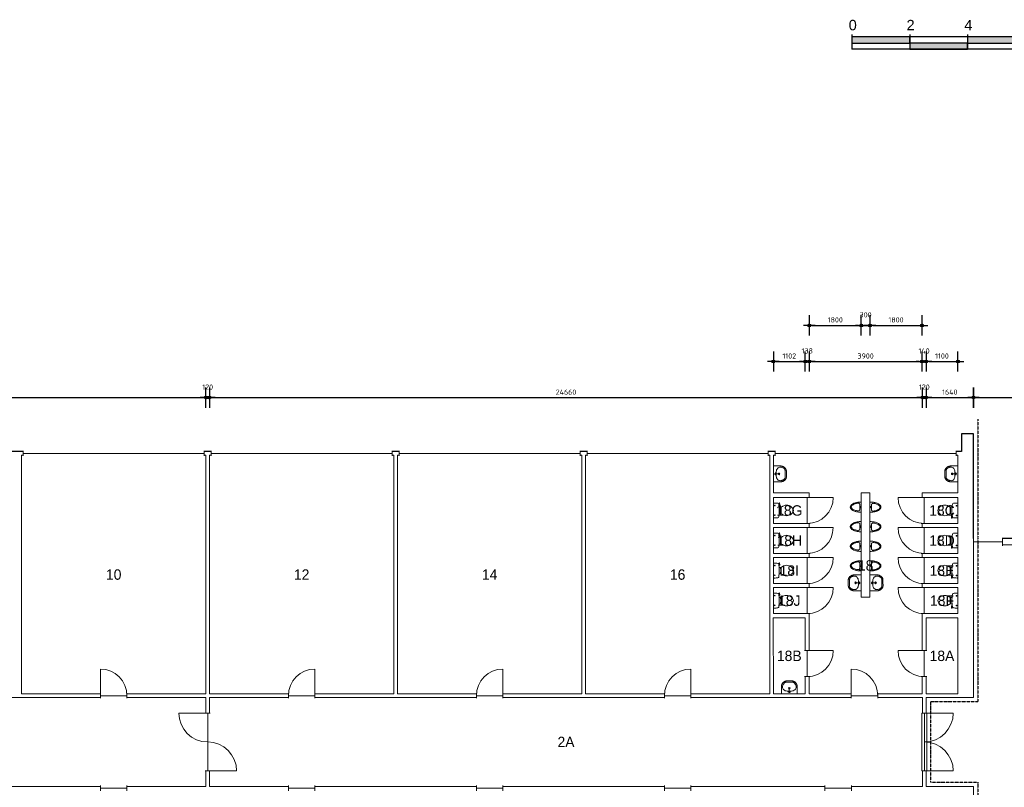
# Model space of a CAD drawing. Header units: millimetres. Extents: x 362177 to 5000048, y 157834 to 733119.
# Tile 25 of 152: x 524288 to 558333, y 300294 to 326856. Entities that reach past the tile are written whole.
import ezdxf
from ezdxf.enums import TextEntityAlignment as Align

# ---------------------------------------------------------------- set-up
doc = ezdxf.new("R2010")
doc.units = ezdxf.units.MM
doc.set_wipeout_variables(frame=1)
doc.linetypes.add('ACAD_ISO03W100', pattern=[30, 12, -18])
doc.layers.get('DEFPOINTS').update_dxf_attribs({"color": 255})
doc.layers.add('A--M$1A-_F123-', color=1, linetype='Continuous')
doc.layers.add('X-L0_C_WBDBO', color=7, linetype='Continuous')
for name, color, linetype, lineweight in [('X-L21_C_buitenwanden', 7, 'Continuous', 30), ('X-L22_C_binnenwand', 7, 'Continuous', 13), ('X-L28_C_eiland ruimte', 7, 'Continuous', 13), ('X-L31_C_buitenwandopening', 1, 'Continuous', 5), ('X-L32_C_binnenwandopeningen', 3, 'Continuous', 5), ('X-L74_C_sanitair', 5, 'Continuous', 5), ('X-T22_C_ruimtelabel', 7, 'Continuous', 5)]:
    doc.layers.add(name, color=color, linetype=linetype, lineweight=lineweight)
doc.styles.add('ALFA-0_18', font='iso3098.shx', dxfattribs={"height": 180})
doc.styles.add('DVD_ALG ARIAL 3mm', font='arial.ttf')
doc.dimstyles.new('ALFA-0_18', dxfattribs={"dimscale": 100, "dimtxt": 0.18, "dimasz": 1, "dimexe": 1.25, "dimexo": 0.625, "dimgap": 1, "dimtad": 1, "dimdec": 0, "dimzin": 0, "dimdsep": 46, "dimtxsty": 'ALFA-0_18', "dimblk": 'diminfradot', "dimblk1": 'diminfradot', "dimblk2": 'diminfradot', "dimsah": 1, "dimcen": 2.5, "dimse1": 1, "dimse2": 1, "dimclrd": 141, "dimclrt": 1, "dimadec": 0, "dimazin": 0, "dimtfac": 1, "dimtmove": 2, "dimatfit": 3, "dimldrblk": 'diminfrapyl', "dimfxl": 1, "dimtolj": 1, "dimtzin": 0, "dimarcsym": 0})

# ---------------------------------------------------------------- blocks, each defined once
blk = doc.blocks.new('diminfradot')
at = {"color": 0}
for p, q in [((0, -3.5), (0, 3.5)), ((-2, 0), (2, 0))]:
    blk.add_line(p, q, dxfattribs=at)
for radius in [0.5, 0.25]:
    blk.add_circle((0, 0), radius, dxfattribs=at)
blk = doc.blocks.new('*D157')
at = {"layer": 'A--M$1A-_F123-', "color": 141, "lineweight": -2, "transparency": 16777216}
blk.add_line((506168, 313779), (530628, 313779), dxfattribs=at)
at = {"layer": 'DEFPOINTS', "color": 0, "transparency": 16777216}
for p in [(530728, 313779), (506068, 300324), (530728, 300324)]:
    blk.add_point(p, dxfattribs=at)
at = {"layer": 'A--M$1A-_F123-', "color": 141, "lineweight": -2, "transparency": 16777216, "xscale": 100, "yscale": 100, "zscale": 100, "rotation": 180}
blk.add_blockref('diminfradot', (506068, 313779), dxfattribs=at)
at = {"layer": 'A--M$1A-_F123-', "color": 141, "lineweight": -2, "transparency": 16777216, "xscale": 100, "yscale": 100, "zscale": 100}
blk.add_blockref('diminfradot', (530728, 313779), dxfattribs=at)
at = {"layer": 'A--M$1A-_F123-', "color": 1, "transparency": 16777216, "insert": (518398, 313969), "char_height": 180, "attachment_point": 5, "style": 'ALFA-0_18'}
blk.add_mtext('\\A1;24660', dxfattribs=at)
blk = doc.blocks.new('diminfrapyl')
at = {"color": 0}
blk.add_solid([(0, 0), (-4, 0.7), (-4, -0.7)], dxfattribs=at)
blk = doc.blocks.new('*D158')
at = {"layer": 'A--M$1A-_F123-', "color": 141, "lineweight": -2, "transparency": 16777216}
for p, q in [((530628, 313779), (530528, 313779)), ((530728, 313779), (530848, 313779)), ((530948, 313779), (531048, 313779))]:
    blk.add_line(p, q, dxfattribs=at)
at = {"layer": 'DEFPOINTS', "color": 0, "transparency": 16777216}
for p in [(530848, 313779), (530728, 300324), (530848, 300324)]:
    blk.add_point(p, dxfattribs=at)
at = {"layer": 'A--M$1A-_F123-', "color": 141, "lineweight": -2, "transparency": 16777216, "xscale": 100, "yscale": 100, "zscale": 100}
blk.add_blockref('diminfradot', (530728, 313779), dxfattribs=at)
at = {"layer": 'A--M$1A-_F123-', "color": 141, "lineweight": -2, "transparency": 16777216, "xscale": 100, "yscale": 100, "zscale": 100, "rotation": 180}
blk.add_blockref('diminfradot', (530848, 313779), dxfattribs=at)
at = {"layer": 'A--M$1A-_F123-', "color": 1, "transparency": 16777216, "insert": (530788, 314144), "char_height": 180, "attachment_point": 5, "style": 'ALFA-0_18'}
blk.add_mtext('\\A1;120', dxfattribs=at)
blk = doc.blocks.new('*D159')
at = {"layer": 'A--M$1A-_F123-', "color": 141, "lineweight": -2, "transparency": 16777216}
blk.add_line((530948, 313779), (555408, 313779), dxfattribs=at)
at = {"layer": 'DEFPOINTS', "color": 0, "transparency": 16777216}
for p in [(555508, 313779), (530848, 300324), (555508, 300324)]:
    blk.add_point(p, dxfattribs=at)
at = {"layer": 'A--M$1A-_F123-', "color": 141, "lineweight": -2, "transparency": 16777216, "xscale": 100, "yscale": 100, "zscale": 100, "rotation": 180}
blk.add_blockref('diminfradot', (530848, 313779), dxfattribs=at)
at = {"layer": 'A--M$1A-_F123-', "color": 141, "lineweight": -2, "transparency": 16777216, "xscale": 100, "yscale": 100, "zscale": 100}
blk.add_blockref('diminfradot', (555508, 313779), dxfattribs=at)
at = {"layer": 'A--M$1A-_F123-', "color": 1, "transparency": 16777216, "insert": (543178, 313969), "char_height": 180, "attachment_point": 5, "style": 'ALFA-0_18'}
blk.add_mtext('\\A1;24660', dxfattribs=at)
blk = doc.blocks.new('*D160')
at = {"layer": 'A--M$1A-_F123-', "color": 141, "lineweight": -2, "transparency": 16777216}
for p, q in [((555408, 313779), (555308, 313779)), ((555508, 313779), (555628, 313779)), ((555728, 313779), (555828, 313779))]:
    blk.add_line(p, q, dxfattribs=at)
at = {"layer": 'DEFPOINTS', "color": 0, "transparency": 16777216}
for p in [(555628, 313779), (555508, 300324), (555628, 300324)]:
    blk.add_point(p, dxfattribs=at)
at = {"layer": 'A--M$1A-_F123-', "color": 141, "lineweight": -2, "transparency": 16777216, "xscale": 100, "yscale": 100, "zscale": 100}
blk.add_blockref('diminfradot', (555508, 313779), dxfattribs=at)
at = {"layer": 'A--M$1A-_F123-', "color": 141, "lineweight": -2, "transparency": 16777216, "xscale": 100, "yscale": 100, "zscale": 100, "rotation": 180}
blk.add_blockref('diminfradot', (555628, 313779), dxfattribs=at)
at = {"layer": 'A--M$1A-_F123-', "color": 1, "transparency": 16777216, "insert": (555568, 314144), "char_height": 180, "attachment_point": 5, "style": 'ALFA-0_18'}
blk.add_mtext('\\A1;120', dxfattribs=at)
blk = doc.blocks.new('*D161')
at = {"layer": 'A--M$1A-_F123-', "color": 141, "lineweight": -2, "transparency": 16777216}
blk.add_line((555728, 313779), (557168, 313779), dxfattribs=at)
at = {"layer": 'DEFPOINTS', "color": 0, "transparency": 16777216}
for p in [(557268, 313779), (555628, 300324), (557268, 300324)]:
    blk.add_point(p, dxfattribs=at)
at = {"layer": 'A--M$1A-_F123-', "color": 141, "lineweight": -2, "transparency": 16777216, "xscale": 100, "yscale": 100, "zscale": 100, "rotation": 180}
blk.add_blockref('diminfradot', (555628, 313779), dxfattribs=at)
at = {"layer": 'A--M$1A-_F123-', "color": 141, "lineweight": -2, "transparency": 16777216, "xscale": 100, "yscale": 100, "zscale": 100}
blk.add_blockref('diminfradot', (557268, 313779), dxfattribs=at)
at = {"layer": 'A--M$1A-_F123-', "color": 1, "transparency": 16777216, "insert": (556448, 313969), "char_height": 180, "attachment_point": 5, "style": 'ALFA-0_18'}
blk.add_mtext('\\A1;1640', dxfattribs=at)
blk = doc.blocks.new('*D162')
at = {"layer": 'A--M$1A-_F123-', "color": 141, "lineweight": -2, "transparency": 16777216}
blk.add_line((557368, 313779), (560548, 313779), dxfattribs=at)
at = {"layer": 'DEFPOINTS', "color": 0, "transparency": 16777216}
for p in [(560648, 313779), (557268, 300324), (560648, 299674)]:
    blk.add_point(p, dxfattribs=at)
at = {"layer": 'A--M$1A-_F123-', "color": 141, "lineweight": -2, "transparency": 16777216, "xscale": 100, "yscale": 100, "zscale": 100, "rotation": 180}
blk.add_blockref('diminfradot', (557268, 313779), dxfattribs=at)
at = {"layer": 'A--M$1A-_F123-', "color": 141, "lineweight": -2, "transparency": 16777216, "xscale": 100, "yscale": 100, "zscale": 100}
blk.add_blockref('diminfradot', (560648, 313779), dxfattribs=at)
at = {"layer": 'A--M$1A-_F123-', "color": 1, "transparency": 16777216, "insert": (558958, 313969), "char_height": 180, "attachment_point": 5, "style": 'ALFA-0_18'}
blk.add_mtext('\\A1;3380', dxfattribs=at)
blk = doc.blocks.new('*D191')
at = {"layer": 'A--M$1A-_F123-', "color": 141, "lineweight": -2, "transparency": 16777216}
blk.add_line((550448, 315029), (551350, 315029), dxfattribs=at)
at = {"layer": 'DEFPOINTS', "color": 0, "transparency": 16777216}
for p in [(551450, 315029), (550348, 303524), (551450, 303524)]:
    blk.add_point(p, dxfattribs=at)
at = {"layer": 'A--M$1A-_F123-', "color": 141, "lineweight": -2, "transparency": 16777216, "xscale": 100, "yscale": 100, "zscale": 100, "rotation": 180}
blk.add_blockref('diminfradot', (550348, 315029), dxfattribs=at)
at = {"layer": 'A--M$1A-_F123-', "color": 141, "lineweight": -2, "transparency": 16777216, "xscale": 100, "yscale": 100, "zscale": 100}
blk.add_blockref('diminfradot', (551450, 315029), dxfattribs=at)
at = {"layer": 'A--M$1A-_F123-', "color": 1, "transparency": 16777216, "insert": (550899, 315219), "char_height": 180, "attachment_point": 5, "style": 'ALFA-0_18'}
blk.add_mtext('\\A1;1102', dxfattribs=at)
blk = doc.blocks.new('*D192')
at = {"layer": 'A--M$1A-_F123-', "color": 141, "lineweight": -2, "transparency": 16777216}
for p, q in [((551350, 315029), (551250, 315029)), ((551450, 315029), (551588, 315029)), ((551688, 315029), (551788, 315029))]:
    blk.add_line(p, q, dxfattribs=at)
at = {"layer": 'DEFPOINTS', "color": 0, "transparency": 16777216}
for p in [(551588, 315029), (551450, 303524), (551588, 303524)]:
    blk.add_point(p, dxfattribs=at)
at = {"layer": 'A--M$1A-_F123-', "color": 141, "lineweight": -2, "transparency": 16777216, "xscale": 100, "yscale": 100, "zscale": 100}
blk.add_blockref('diminfradot', (551450, 315029), dxfattribs=at)
at = {"layer": 'A--M$1A-_F123-', "color": 141, "lineweight": -2, "transparency": 16777216, "xscale": 100, "yscale": 100, "zscale": 100, "rotation": 180}
blk.add_blockref('diminfradot', (551588, 315029), dxfattribs=at)
at = {"layer": 'A--M$1A-_F123-', "color": 1, "transparency": 16777216, "insert": (551519, 315394), "char_height": 180, "attachment_point": 5, "style": 'ALFA-0_18'}
blk.add_mtext('\\A1;138', dxfattribs=at)
blk = doc.blocks.new('*D193')
at = {"layer": 'A--M$1A-_F123-', "color": 141, "lineweight": -2, "transparency": 16777216}
blk.add_line((551688, 315029), (555388, 315029), dxfattribs=at)
at = {"layer": 'DEFPOINTS', "color": 0, "transparency": 16777216}
for p in [(555488, 315029), (551588, 303524), (555488, 303524)]:
    blk.add_point(p, dxfattribs=at)
at = {"layer": 'A--M$1A-_F123-', "color": 141, "lineweight": -2, "transparency": 16777216, "xscale": 100, "yscale": 100, "zscale": 100, "rotation": 180}
blk.add_blockref('diminfradot', (551588, 315029), dxfattribs=at)
at = {"layer": 'A--M$1A-_F123-', "color": 141, "lineweight": -2, "transparency": 16777216, "xscale": 100, "yscale": 100, "zscale": 100}
blk.add_blockref('diminfradot', (555488, 315029), dxfattribs=at)
at = {"layer": 'A--M$1A-_F123-', "color": 1, "transparency": 16777216, "insert": (553538, 315219), "char_height": 180, "attachment_point": 5, "style": 'ALFA-0_18'}
blk.add_mtext('\\A1;3900', dxfattribs=at)
blk = doc.blocks.new('*D194')
at = {"layer": 'A--M$1A-_F123-', "color": 141, "lineweight": -2, "transparency": 16777216}
for p, q in [((555388, 315029), (555288, 315029)), ((555488, 315029), (555628, 315029)), ((555728, 315029), (555828, 315029))]:
    blk.add_line(p, q, dxfattribs=at)
at = {"layer": 'DEFPOINTS', "color": 0, "transparency": 16777216}
for p in [(555628, 315029), (555488, 303524), (555628, 303524)]:
    blk.add_point(p, dxfattribs=at)
at = {"layer": 'A--M$1A-_F123-', "color": 141, "lineweight": -2, "transparency": 16777216, "xscale": 100, "yscale": 100, "zscale": 100}
blk.add_blockref('diminfradot', (555488, 315029), dxfattribs=at)
at = {"layer": 'A--M$1A-_F123-', "color": 141, "lineweight": -2, "transparency": 16777216, "xscale": 100, "yscale": 100, "zscale": 100, "rotation": 180}
blk.add_blockref('diminfradot', (555628, 315029), dxfattribs=at)
at = {"layer": 'A--M$1A-_F123-', "color": 1, "transparency": 16777216, "insert": (555558, 315394), "char_height": 180, "attachment_point": 5, "style": 'ALFA-0_18'}
blk.add_mtext('\\A1;140', dxfattribs=at)
blk = doc.blocks.new('*D195')
at = {"layer": 'A--M$1A-_F123-', "color": 141, "lineweight": -2, "transparency": 16777216}
blk.add_line((555728, 315029), (556628, 315029), dxfattribs=at)
at = {"layer": 'DEFPOINTS', "color": 0, "transparency": 16777216}
for p in [(556728, 315029), (555628, 303524), (556728, 303524)]:
    blk.add_point(p, dxfattribs=at)
at = {"layer": 'A--M$1A-_F123-', "color": 141, "lineweight": -2, "transparency": 16777216, "xscale": 100, "yscale": 100, "zscale": 100, "rotation": 180}
blk.add_blockref('diminfradot', (555628, 315029), dxfattribs=at)
at = {"layer": 'A--M$1A-_F123-', "color": 141, "lineweight": -2, "transparency": 16777216, "xscale": 100, "yscale": 100, "zscale": 100}
blk.add_blockref('diminfradot', (556728, 315029), dxfattribs=at)
at = {"layer": 'A--M$1A-_F123-', "color": 1, "transparency": 16777216, "insert": (556178, 315219), "char_height": 180, "attachment_point": 5, "style": 'ALFA-0_18'}
blk.add_mtext('\\A1;1100', dxfattribs=at)
blk = doc.blocks.new('*D200')
at = {"layer": 'A--M$1A-_F123-', "color": 141, "lineweight": -2, "transparency": 16777216}
blk.add_line((551688, 316279), (553288, 316279), dxfattribs=at)
at = {"layer": 'DEFPOINTS', "color": 0, "transparency": 16777216}
for p in [(553388, 316279), (551588, 310489), (553388, 310489)]:
    blk.add_point(p, dxfattribs=at)
at = {"layer": 'A--M$1A-_F123-', "color": 141, "lineweight": -2, "transparency": 16777216, "xscale": 100, "yscale": 100, "zscale": 100, "rotation": 180}
blk.add_blockref('diminfradot', (551588, 316279), dxfattribs=at)
at = {"layer": 'A--M$1A-_F123-', "color": 141, "lineweight": -2, "transparency": 16777216, "xscale": 100, "yscale": 100, "zscale": 100}
blk.add_blockref('diminfradot', (553388, 316279), dxfattribs=at)
at = {"layer": 'A--M$1A-_F123-', "color": 1, "transparency": 16777216, "insert": (552488, 316469), "char_height": 180, "attachment_point": 5, "style": 'ALFA-0_18'}
blk.add_mtext('\\A1;1800', dxfattribs=at)
blk = doc.blocks.new('*D201')
at = {"layer": 'A--M$1A-_F123-', "color": 141, "lineweight": -2, "transparency": 16777216}
for p, q in [((553288, 316279), (553188, 316279)), ((553388, 316279), (553688, 316279)), ((553788, 316279), (553888, 316279))]:
    blk.add_line(p, q, dxfattribs=at)
at = {"layer": 'DEFPOINTS', "color": 0, "transparency": 16777216}
for p in [(553688, 316279), (553388, 310489), (553688, 306869)]:
    blk.add_point(p, dxfattribs=at)
at = {"layer": 'A--M$1A-_F123-', "color": 141, "lineweight": -2, "transparency": 16777216, "xscale": 100, "yscale": 100, "zscale": 100}
blk.add_blockref('diminfradot', (553388, 316279), dxfattribs=at)
at = {"layer": 'A--M$1A-_F123-', "color": 141, "lineweight": -2, "transparency": 16777216, "xscale": 100, "yscale": 100, "zscale": 100, "rotation": 180}
blk.add_blockref('diminfradot', (553688, 316279), dxfattribs=at)
at = {"layer": 'A--M$1A-_F123-', "color": 1, "transparency": 16777216, "insert": (553538, 316644), "char_height": 180, "attachment_point": 5, "style": 'ALFA-0_18'}
blk.add_mtext('\\A1;300', dxfattribs=at)
blk = doc.blocks.new('*D202')
at = {"layer": 'A--M$1A-_F123-', "color": 141, "lineweight": -2, "transparency": 16777216}
blk.add_line((553788, 316279), (555388, 316279), dxfattribs=at)
at = {"layer": 'DEFPOINTS', "color": 0, "transparency": 16777216}
for p in [(555488, 316279), (555488, 310489), (553688, 306869)]:
    blk.add_point(p, dxfattribs=at)
at = {"layer": 'A--M$1A-_F123-', "color": 141, "lineweight": -2, "transparency": 16777216, "xscale": 100, "yscale": 100, "zscale": 100, "rotation": 180}
blk.add_blockref('diminfradot', (553688, 316279), dxfattribs=at)
at = {"layer": 'A--M$1A-_F123-', "color": 141, "lineweight": -2, "transparency": 16777216, "xscale": 100, "yscale": 100, "zscale": 100}
blk.add_blockref('diminfradot', (555488, 316279), dxfattribs=at)
at = {"layer": 'A--M$1A-_F123-', "color": 1, "transparency": 16777216, "insert": (554588, 316469), "char_height": 180, "attachment_point": 5, "style": 'ALFA-0_18'}
blk.add_mtext('\\A1;1800', dxfattribs=at)
blk = doc.blocks.new('DVDVB_32_-S-_Raam')
at = {"linetype": 'Continuous', "lineweight": 13}
blk.add_wipeout([(0, 0.5), (1, 0.5), (1, -0.5), (0, -0.5)], dxfattribs=at)
at = {"color": 1, "linetype": 'ByBlock', "lineweight": -2}
for p, q in [((0, -0.5), (0, 0.5)), ((1, -0.5), (1, 0.5)), ((0, 0), (1, 0))]:
    blk.add_line(p, q, dxfattribs=at)
blk = doc.blocks.new('DVDVB_32_-S-_Deur')
at = {"linetype": 'Continuous', "lineweight": 13}
blk.add_wipeout([(0, -0.5), (1, -0.5), (1, 0.5), (0, 0.5)], dxfattribs=at)
at = {"color": 0, "linetype": 'ByBlock', "lineweight": -2}
for p, q in [((0, -0.5), (0, 0.5)), ((1, -0.5), (1, 0.5)), ((0, 0), (1, 0))]:
    blk.add_line(p, q, dxfattribs=at)
blk = doc.blocks.new('DVDVB_32_-S-_DubbelDeur')
at = {"linetype": 'Continuous', "lineweight": 13}
blk.add_wipeout([(0, -0.5), (1, -0.5), (1, 0.5), (0, 0.5)], dxfattribs=at)
at = {"color": 0, "linetype": 'ByBlock', "lineweight": -2}
for p, q in [((0, -0.5), (0, 0.5)), ((1, -0.5), (1, 0.5)), ((0, 0), (1, 0))]:
    blk.add_line(p, q, dxfattribs=at)
blk = doc.blocks.new('DVDVB_32_-S-_DraairichtingEnkel')
at = {"color": 0, "linetype": 'ByBlock', "lineweight": -2}
blk.add_line((0, 0), (0, 1), dxfattribs=at)
blk.add_arc((0, 0), 1, 0, 90, dxfattribs=at)
blk = doc.blocks.new('DVDVB_74_-S-_Toilet')
at = {"color": 0, "linetype": 'ByBlock', "lineweight": -2}
for p, q in [((248, 0), (-248, 0)), ((-143, -45), (-184, -45)), ((-163, -66), (-163, -24)), ((-111, -200), (-111, -230)), ((-101, -271), (-101, -250)), ((-101, -250), (-57, -250)), ((-67, -250), (-67, -268)), ((-57, -250), (-57, -267)), ((-57, -255), (-35, -255)), ((-35, -255), (-35, -260)), ((-35, -260), (35, -260)), ((35, -255), (35, -260)), ((57, -255), (35, -255)), ((57, -250), (57, -266)), ((101, -250), (57, -250)), ((67, -250), (67, -267)), ((101, -270), (101, -250)), ((111, -230), (111, -200)), ((193, -45), (152, -45)), ((173, -65), (173, -25)), ((178, -192), (183, -206)), ((181, -202), (210, -196)), ((211, -197), (208, -187)), ((262, -216), (210, -224)), ((222, -205), (259, -200)), ((264, -204), (266, -210))]:
    blk.add_line(p, q, dxfattribs=at)
for centre in [(-163, -46), (173, -46)]:
    blk.add_circle(centre, 12, dxfattribs=at)
for centre, radius, start, end in [((-214, -28), 43.4, 141.7698, 181.0192), ((892, -28), 1150, 180, 186.3309), ((-217, -151), 34, 186.3309, 259.2904), ((0, 994), 1200, 259.2904, 264.6981), ((80, -457), 263, 148.9077, 230.8792), ((241, -554), 450, 146.1571, 148.9077), ((-240, -231), 129, 326.1571, 0), ((-101, -292), 20, 96.9358, 142.58), ((0, 992), 1197, 264.6981, 275.3019), ((9, -1192), 926, 84.3005, 96.9358), ((-81, -457), 263, 309.1208, 31.0923), ((99, -290), 20, 37.7817, 84.3005), ((0, 994), 1200, 275.3019, 280.7271), ((240, -231), 129, 180, 213.8429), ((-241, -554), 450, 31.0923, 33.8429), ((207, -200), 25, 195.9272, 278.4779), ((220, -196), 10, 191.8886, 277.2238), ((217, -152), 33.5, 280.7271, 353.6509), ((214, -28), 43.4, 358.9808, 38.2302), ((-893, -28), 1150, 353.6509, 0), ((260, -206), 5, 15.7398, 97.2238), ((261, -212), 5, 278.4779, 15.7398), ((0, -556), 135, 230.8792, 309.1208)]:
    blk.add_arc(centre, radius, start, end, dxfattribs=at)
blk = doc.blocks.new('DVDVB_74_-S-_Urinoir')
at = {"color": 0, "linetype": 'ByBlock', "lineweight": -2}
blk.add_circle((0, -25), 25, dxfattribs=at)
blk.add_open_spline([(177, 0), (0, 0), (-178, 0)], degree=2, dxfattribs=at)
for points, weights, knots in [([(-178, 0), (-178, -380), (0, -380), (177, -380), (177, 0)], [1, 0.707106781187, 1, 0.707106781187, 1], [0, 0, 0, 0.25, 0.25, 0.5, 0.5, 0.5]), ([(-1, -50), (-41, -50), (-81, -50), (-140, -50), (-140, -110), (-141, -111), (-141, -113), (-140, -113), (-140, -113), (-106, -344), (-4, -350)], [1, 1, 1, 0.707106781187, 1, 1, 1, 1, 1, 0.817166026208, 0.992380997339], [0, 0, 0, 0.2, 0.2, 0.4, 0.4, 0.6, 0.6, 0.8, 0.8, 0.9958328, 0.9958328, 0.9958328]), ([(-7, -50), (32, -50), (71, -50), (72, -50), (72, -50), (132, -50), (132, -110), (132, -110), (131, -110), (131, -111), (131, -113), (132, -113), (132, -113), (99, -344), (-4, -350)], [1, 1, 1, 1, 1, 0.707106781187, 1, 1, 1, 1, 1, 1, 1, 0.817166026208, 0.992380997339], [0, 0, 0, 0.1428571, 0.1428571, 0.2857143, 0.2857143, 0.4285714, 0.4285714, 0.5714286, 0.5714286, 0.7142857, 0.7142857, 0.8571429, 0.8571429, 0.9970234, 0.9970234, 0.9970234])]:
    blk.add_rational_spline(points, weights, degree=2, knots=knots, dxfattribs=at)
blk = doc.blocks.new('DVDVB_74_-S-_Wasbak')
at = {"color": 0, "linetype": 'ByBlock', "lineweight": -2}
for p, q in [((-79, -100), (79, -100)), ((0, -65), (-45, -82)), ((-37, -64), (-29, -89)), ((0, -65), (0, -153)), ((0, -65), (45, -82)), ((37, -64), (29, -89))]:
    blk.add_line(p, q, dxfattribs=at)
for centre, radius in [((0, -196), 30), ((0, -196), 20), ((0, -66), 17.5)]:
    blk.add_circle(centre, radius, dxfattribs=at)
blk.add_ellipse((-96, -211), major_axis=(136, 40), ratio=0.751905, start_param=1.224555, end_param=2.997882, dxfattribs=at)
at = {"color": 0, "linetype": 'ByBlock', "lineweight": -2, "extrusion": (0, 0, -1)}
blk.add_ellipse((96, -211), major_axis=(-136, 40), ratio=0.751905, start_param=1.224555, end_param=2.997882, dxfattribs=at)
at = {"color": 0, "linetype": 'ByBlock', "lineweight": -2}
for points in [[(-275, 0), (-275, -118), (-275, -235)], [(275, 0), (0, 0), (-275, 0)], [(275, -236), (275, -118), (275, 0)], [(-92, -451), (0, -450), (91, -450)]]:
    blk.add_open_spline(points, degree=2, dxfattribs=at)
for points in [[(-275, -235), (-270, -456), (-92, -451)], [(91, -450), (270, -456), (275, -236)]]:
    blk.add_rational_spline(points, [1, 0.707108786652, 1], degree=2, dxfattribs=at)
blk.add_rational_spline([(235, -235), (231, -415), (92, -411), (92, -410), (91, -410), (0, -410), (-91, -410), (-92, -410), (-93, -411), (-231, -415), (-235, -235)], [1, 0.707108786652, 1, 1, 1, 1, 1, 1, 1, 0.707108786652, 1], degree=2, knots=[0, 0, 0, 0.2, 0.2, 0.4, 0.4, 0.6, 0.6, 0.8, 0.8, 1, 1, 1], dxfattribs=at)
blk = doc.blocks.new('DVDVB_06_-S-_Schaalbalk200')
for points in [[(0, 1.06), (10, 1.06), (10, 2.12), (0, 2.12)], [(20, 1.06), (30, 1.06), (30, 2.12), (20, 2.12)], [(40, 1.06), (50, 1.06), (50, 2.12), (40, 2.12)], [(10, 0), (20, 0), (20, 1.06), (10, 1.06)], [(30, 0), (40, 0), (40, 1.06), (30, 1.06)], [(50, 0), (60, 0), (60, 1.06), (50, 1.06)]]:
    blk.add_hatch(color=7).paths.add_polyline_path(points)
at = {"color": 0, "linetype": 'ByBlock', "lineweight": -2}
for p, q in [((0, 2.56), (0, 0)), ((60, 2.12), (0, 2.12)), ((10, 2.56), (10, 0)), ((20, 2.56), (20, 0)), ((30, 2.56), (30, 0)), ((40, 2.56), (40, 0)), ((50, 2.56), (50, 0)), ((50, 2.56), (50, 0)), ((60, 2.56), (60, 0)), ((60, 2.56), (60, 0)), ((60, 0), (0, 0))]:
    blk.add_line(p, q, dxfattribs=at)
at = {"color": 7}
for points in [[(0, 1.06), (10, 1.06), (10, 2.12), (0, 2.12)], [(20, 1.06), (30, 1.06), (30, 2.12), (20, 2.12)], [(40, 1.06), (50, 1.06), (50, 2.12), (40, 2.12)], [(10, 0), (20, 0), (20, 1.06), (10, 1.06)], [(30, 0), (40, 0), (40, 1.06), (30, 1.06)], [(50, 0), (60, 0), (60, 1.06), (50, 1.06)]]:
    blk.add_lwpolyline(points, close=True, dxfattribs=at)
at = {"color": 0, "linetype": 'ByBlock', "lineweight": -2, "char_height": 1.8, "width": 5, "attachment_point": 1, "style": 'DVD_ALG ARIAL 3mm'}
for s, insert in [('0', (-0.56, 5.08)), ('2', (9.44, 5.08)), ('6', (29.44, 5.08)), ('8', (39.44, 5.08)), ('10', (49.44, 5.08)), ('12m.', (59.44, 5.08)), ('4', (19.44, 5.08))]:
    blk.add_mtext(s, dxfattribs=dict(at, insert=insert))
blk = doc.blocks.new('A$C05fc2be4')
at = {"layer": 'X-L32_C_binnenwandopeningen', "flags": 128}
for points in [[(0, 2000), (910, 2000)], [(1000, 2000), (1000, 0)], [(0, 0), (910, 0)]]:
    blk.add_lwpolyline(points, dxfattribs=at)
at = {"layer": 'X-L32_C_binnenwandopeningen'}
blk.add_lwpolyline([(910, 2000), (1090, 2000), (1090, 0), (910, 0)], close=True, dxfattribs=at)
for centre, start, end in [((1000, 2000), 180, 270), ((1000, 0), 90, 180)]:
    blk.add_arc(centre, 1000, start, end, dxfattribs=at)

msp = doc.modelspace()

# ---------------------------------------------------------------- linework, layer by layer
at = {"layer": 'X-L21_C_buitenwanden'}
msp.add_lwpolyline([(504728, 291819), (556848, 291819), (556848, 291199), (557268, 291199), (557268, 294829), (563708, 294829), (563708, 293328), (564128, 293328), (564128, 294144), (580088, 294144), (580088, 293328), (580508, 293328), (580508, 310399), (580088, 310399), (580088, 309584), (564130, 309584), (564130, 310400), (563708, 310400), (563708, 308900), (557268, 308899), (557268, 312529), (556848, 312529), (556848, 311909), (504728, 311909)], dxfattribs=at)
at = {"layer": 'X-L22_C_binnenwand'}
for points in [[(524348, 311789), (524348, 303524), (530728, 303524), (530728, 311789)], [(530848, 311789), (530848, 303524), (537228, 303524), (537228, 311789)], [(537348, 311789), (537348, 303524), (543728, 303524), (543728, 311789)], [(543848, 311789), (543848, 303524), (550228, 303524), (550228, 311789)], [(550348, 311789), (550348, 310489), (551588, 310489), (551588, 303524), (555488, 303524), (555488, 310489), (556728, 310489), (556728, 311789)], [(550348, 310324), (550348, 309424), (551448, 309424), (551448, 310324)], [(555628, 309424), (556728, 309424), (556728, 310324), (555628, 310324)], [(550348, 309281), (550348, 308384), (551448, 308384), (551448, 309281)], [(555628, 309282), (555628, 308384), (556728, 308384), (556728, 309282)], [(550348, 308244), (550348, 307344), (551448, 307344), (551448, 308244)], [(555628, 308244), (555628, 307344), (556728, 307344), (556728, 308244)], [(550348, 307204), (550348, 306304), (551448, 306304), (551448, 307204)], [(555628, 307204), (555628, 306304), (556728, 306304), (556728, 307204)], [(550346, 306163), (550348, 303524), (551450, 303524), (551448, 306164)], [(555628, 306164), (555628, 303524), (556728, 303524), (556728, 306164)]]:
    msp.add_lwpolyline(points, close=True, dxfattribs=at)
for points in [[(565428, 302864), (565428, 303804), (563708, 303804), (563708, 308679), (557268, 308679), (557268, 303404), (555628, 303404), (555628, 302864)], [(506068, 300564), (506068, 300324), (530728, 300324), (530728, 303404), (506068, 303404), (506068, 303164)], [(555508, 302864), (555508, 303404), (530848, 303404), (530848, 300324), (555508, 300324), (555508, 300864)], [(555628, 300864), (555628, 300324), (557268, 300324), (557268, 295049), (563708, 295049), (563708, 298044)]]:
    msp.add_lwpolyline(points, dxfattribs=at)
at = {"layer": 'X-L28_C_eiland ruimte'}
msp.add_lwpolyline([(553388, 306869), (553388, 310489), (553688, 310489), (553688, 306869)], close=True, dxfattribs=at)

# ---------------------------------------------------------------- block references
at = {"layer": 'DEFPOINTS', "xscale": 200, "yscale": 200}
msp.add_blockref('DVDVB_06_-S-_Schaalbalk200', (553064, 325834), dxfattribs=at)
at = {"layer": 'X-L0_C_WBDBO', "xscale": -1}
msp.add_blockref('A$C05fc2be4', (556568, 300864), dxfattribs=at)
at = {"layer": 'X-L74_C_sanitair', "xscale": 0.9999983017, "yscale": 0.9999983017}
for name, p, rotation in [('DVDVB_74_-S-_Wasbak', (550348, 311139), 90), ('DVDVB_74_-S-_Wasbak', (556728, 311139), 270), ('DVDVB_74_-S-_Urinoir', (553388, 309989), 270), ('DVDVB_74_-S-_Urinoir', (553688, 309990), 90), ('DVDVB_74_-S-_Toilet', (550348, 309874), 90), ('DVDVB_74_-S-_Toilet', (556728, 309874), 270), ('DVDVB_74_-S-_Urinoir', (553388, 309312), 270), ('DVDVB_74_-S-_Urinoir', (553688, 309312), 90), ('DVDVB_74_-S-_Toilet', (550348, 308834), 90), ('DVDVB_74_-S-_Urinoir', (553388, 308635), 270), ('DVDVB_74_-S-_Urinoir', (553688, 308635), 90), ('DVDVB_74_-S-_Toilet', (556728, 308834), 270), ('DVDVB_74_-S-_Toilet', (550348, 307794), 90), ('DVDVB_74_-S-_Toilet', (556728, 307794), 270), ('DVDVB_74_-S-_Wasbak', (553388, 307369), 270), ('DVDVB_74_-S-_Wasbak', (553688, 307369), 90), ('DVDVB_74_-S-_Toilet', (550348, 306754), 90), ('DVDVB_74_-S-_Toilet', (556728, 306754), 270)]:
    msp.add_blockref(name, p, dxfattribs=dict(at, rotation=rotation))
at = {"layer": 'X-L74_C_sanitair'}
for name, p, rotation in [('DVDVB_74_-S-_Urinoir', (553388, 307958), 270), ('DVDVB_74_-S-_Urinoir', (553688, 307958.8), 90), ('DVDVB_74_-S-_Wasbak', (550899, 303524), 180)]:
    msp.add_blockref(name, p, dxfattribs=dict(at, rotation=rotation))

# ---------------------------------------------------------------- texts
at = {"layer": 'X-T22_C_ruimtelabel'}
for s, p in [('18', (553538, 307973.1)), ('10', (527538, 307656.5)), ('12', (534038, 307656.5)), ('14', (540538, 307656.5)), ('16', (547038, 307656.5)), ('18I', (550898, 307794)), ('2A', (543178, 301864))]:
    msp.add_text(s, height=360, dxfattribs=at).set_placement(p, align=Align.MIDDLE_CENTER)

# ---------------------------------------------------------------- dimensions: what is measured, and where the dimension line sits
at = {"layer": 'A--M$1A-_F123-'}
for base, p1, p2, picture, middle in [((553388, 316279), (551588, 310489), (553388, 310489), '*D200', (552488, 316469)), ((553688, 316279), (553388, 310489), (553688, 306869), '*D201', (553538, 316644)), ((555488, 316279), (553688, 306869), (555488, 310489), '*D202', (554588, 316469)), ((551450, 315029), (550348, 303524), (551450, 303524), '*D191', (550899, 315219)), ((551588, 315029), (551450, 303524), (551588, 303524), '*D192', (551519, 315394)), ((555488, 315029), (551588, 303524), (555488, 303524), '*D193', (553538, 315219)), ((555628, 315029), (555488, 303524), (555628, 303524), '*D194', (555558, 315394)), ((556728, 315029), (555628, 303524), (556728, 303524), '*D195', (556178, 315219)), ((530848, 313779), (530728, 300324), (530848, 300324), '*D158', (530788, 314144)), ((555628, 313779), (555508, 300324), (555628, 300324), '*D160', (555568, 314144)), ((530728, 313779), (506068, 300324), (530728, 300324), '*D157', (518398, 313969)), ((555508, 313779), (530848, 300324), (555508, 300324), '*D159', (543178, 313969)), ((557268, 313779), (555628, 300324), (557268, 300324), '*D161', (556448, 313969)), ((560648, 313779), (557268, 300324), (560648, 299674), '*D162', (558958, 313969))]:
    dim = msp.add_linear_dim(base=base, p1=p1, p2=p2, dimstyle='ALFA-0_18', dxfattribs=at)
    dim.commit()
    dim.dimension.update_dxf_attribs({"geometry": picture, "text_midpoint": middle})

# ---------------------------------------------------------------- next in the draw order: block references
at = {"layer": 'X-L31_C_buitenwandopening', "rotation": 180}
for p, xscale, yscale in [((530663, 311849), 6249.99, 180), ((537163, 311849), 6249.99, 180), ((543663, 311849), 6249.99, 180), ((550163, 311849), 6249.99, 180), ((556663, 311849), 6249.99, 180), ((558268, 308789.1), 1000, 280.155)]:
    msp.add_blockref('DVDVB_32_-S-_Raam', p, dxfattribs=dict(at, xscale=xscale, yscale=yscale))
at = {"layer": 'X-L32_C_binnenwandopeningen'}
for name, p, xscale, yscale, rotation in [('DVDVB_32_-S-_Deur', (551518, 309281), 897, 200, 270), ('DVDVB_32_-S-_Deur', (551518, 307204), 900, 200, 270), ('DVDVB_32_-S-_Deur', (555558, 307204), 900, 200, 270), ('DVDVB_32_-S-_Deur', (551518.4, 305024), 899.9997469, 199.136, 270), ('DVDVB_32_-S-_Deur', (555558, 305024), 900, 200, 270), ('DVDVB_32_-S-_Deur', (534498, 303464), 920, 180, 180), ('DVDVB_32_-S-_Deur', (540998, 303464), 920, 180, 180), ('DVDVB_32_-S-_Deur', (547498, 303464), 920, 180, 180), ('DVDVB_32_-S-_DubbelDeur', (530788, 302864), 2000, 180, 270), ('DVDVB_32_-S-_Deur', (534498, 300264), 920, 180, 180), ('DVDVB_32_-S-_Deur', (540998, 300264), 920, 180, 180), ('DVDVB_32_-S-_Deur', (547498, 300264), 920, 180, 180)]:
    msp.add_blockref(name, p, dxfattribs=dict(at, xscale=xscale, yscale=yscale, rotation=rotation))
at = {"layer": 'X-L32_C_binnenwandopeningen', "xscale": 920, "yscale": 180}
for p in [(527078, 303464), (553038, 303464), (527078, 300264), (552128, 300264)]:
    msp.add_blockref('DVDVB_32_-S-_Deur', p, dxfattribs=at)

# ---------------------------------------------------------------- next in the draw order: block references
at = {"layer": 'X-L32_C_binnenwandopeningen'}
for name, p, xscale, yscale, rotation in [('DVDVB_32_-S-_Deur', (551518, 310324), 900, 200, 270), ('DVDVB_32_-S-_Deur', (551518, 308244), 900, 200, 270), ('DVDVB_32_-S-_Deur', (555558, 308244), 900, 200, 270), ('DVDVB_32_-S-_DraairichtingEnkel', (551518.4, 305024), 899.9997469, 899.9997469, 270), ('DVDVB_32_-S-_DraairichtingEnkel', (555558, 305024), 900, -900, 270), ('DVDVB_32_-S-_DraairichtingEnkel', (534498, 303464), 920, -920, 180), ('DVDVB_32_-S-_DraairichtingEnkel', (540998, 303464), 920, -920, 180), ('DVDVB_32_-S-_DraairichtingEnkel', (547498, 303464), 920, -920, 180), ('DVDVB_32_-S-_DraairichtingEnkel', (530788, 302864), 1000, -1000, 270), ('DVDVB_32_-S-_DraairichtingEnkel', (530788, 300864), 1000, -1000, 90)]:
    msp.add_blockref(name, p, dxfattribs=dict(at, xscale=xscale, yscale=yscale, rotation=rotation))
at = {"layer": 'X-L32_C_binnenwandopeningen', "xscale": 920, "yscale": 920}
for p in [(527078, 303464), (553038, 303464)]:
    msp.add_blockref('DVDVB_32_-S-_DraairichtingEnkel', p, dxfattribs=at)

# ---------------------------------------------------------------- next in the draw order: texts
at = {"layer": 'X-T22_C_ruimtelabel'}
for s, p in [('18H', (550898, 308832.5)), ('18J', (550898, 306754)), ('18F', (556178, 306754)), ('18B', (550898, 304844)), ('18A', (556178, 304844))]:
    msp.add_text(s, height=360, dxfattribs=at).set_placement(p, align=Align.MIDDLE_CENTER)

# ---------------------------------------------------------------- next in the draw order: block references
at = {"layer": 'X-L32_C_binnenwandopeningen', "rotation": 270}
for name, p, xscale, yscale in [('DVDVB_32_-S-_DraairichtingEnkel', (551518, 310324), 900, 900), ('DVDVB_32_-S-_DraairichtingEnkel', (551518, 309281), 897, 897), ('DVDVB_32_-S-_Deur', (555558, 309282), 898, 200), ('DVDVB_32_-S-_DraairichtingEnkel', (551518, 308244), 900, 900), ('DVDVB_32_-S-_DraairichtingEnkel', (551518, 307204), 900, 900), ('DVDVB_32_-S-_DraairichtingEnkel', (555558, 307204), 900, -900)]:
    msp.add_blockref(name, p, dxfattribs=dict(at, xscale=xscale, yscale=yscale))

# ---------------------------------------------------------------- next in the draw order: texts
at = {"layer": 'X-T22_C_ruimtelabel'}
for s, p in [('18G', (550898, 309874)), ('18E', (556178, 307794))]:
    msp.add_text(s, height=360, dxfattribs=at).set_placement(p, align=Align.MIDDLE_CENTER)

# ---------------------------------------------------------------- next in the draw order: block references
at = {"layer": 'X-L32_C_binnenwandopeningen', "xscale": 900, "rotation": 270}
for name, p, yscale in [('DVDVB_32_-S-_Deur', (555558, 310324), 200), ('DVDVB_32_-S-_DraairichtingEnkel', (555558, 308244), -900)]:
    msp.add_blockref(name, p, dxfattribs=dict(at, yscale=yscale))

# ---------------------------------------------------------------- next in the draw order: texts
at = {"layer": 'X-T22_C_ruimtelabel'}
msp.add_text('18D', height=360, dxfattribs=at).set_placement((556178, 308833), align=Align.MIDDLE_CENTER)

# ---------------------------------------------------------------- next in the draw order: linework, layer by layer
at = {"layer": 'X-L0_C_WBDBO', "color": 160, "linetype": 'ACAD_ISO03W100', "ltscale": 0.25, "flags": 128}
msp.add_lwpolyline([(557418, 313029), (557418, 303254), (555778, 303254), (555778, 300474), (557418, 300474), (557418, 290699)], dxfattribs=at)

# ---------------------------------------------------------------- next in the draw order: block references
at = {"layer": 'X-L32_C_binnenwandopeningen', "rotation": 270}
for p, xscale, yscale in [((555558, 310324), 900, -900), ((555558, 309282), 898, -898)]:
    msp.add_blockref('DVDVB_32_-S-_DraairichtingEnkel', p, dxfattribs=dict(at, xscale=xscale, yscale=yscale))

# ---------------------------------------------------------------- next in the draw order: texts
at = {"layer": 'X-T22_C_ruimtelabel'}
msp.add_text('18C', height=360, dxfattribs=at).set_placement((556178, 309874), align=Align.MIDDLE_CENTER)

doc.saveas('drawing.dxf')
